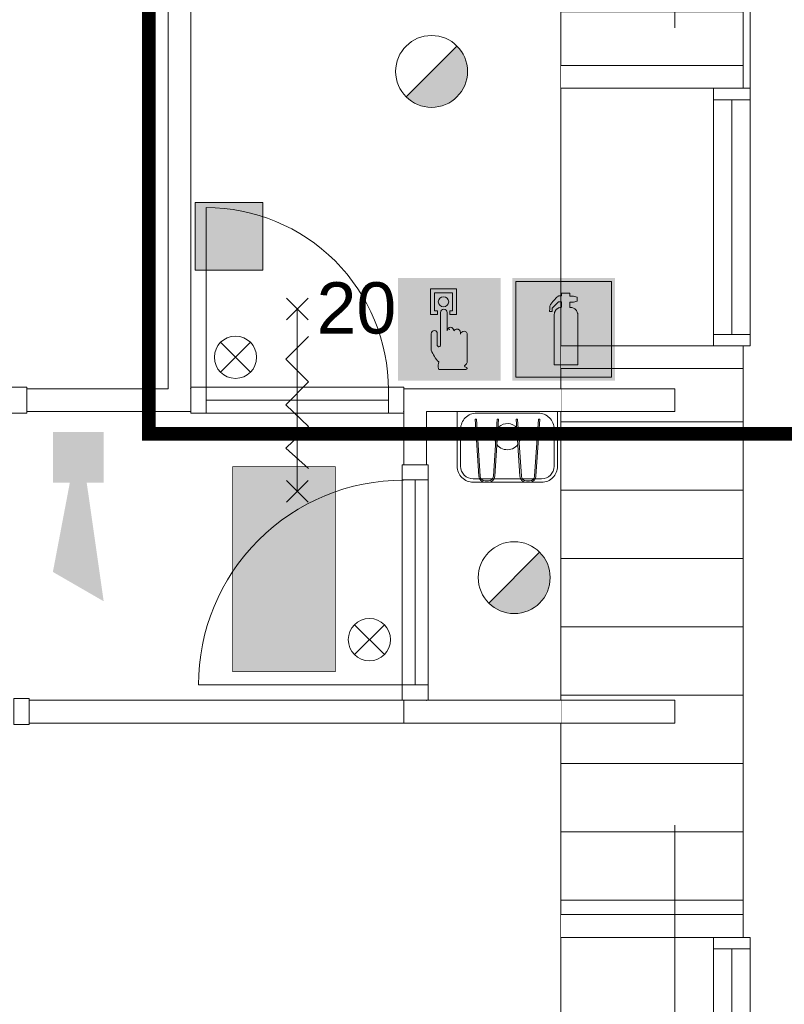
# Model space of a CAD drawing. Header units: millimetres. Extents: x -13022 to 1371524, y -38729 to 632593.
# Tile 177 of 256: x 975758 to 979113, y -8552 to -4230. Entities that reach past the tile are written whole.
import ezdxf

# ---------------------------------------------------------------- set-up
doc = ezdxf.new("R2010")
doc.units = ezdxf.units.MM
doc.header["$LTSCALE"] = 35
doc.set_wipeout_variables(frame=1)
for name, pattern in [('AI9-LType1', [1.69333, 0.846665, -0.846665]), ('DASHED', [200, 100, -100]), ('DIVIDE', [1250, 862.5, -112.5, 25, -112.5, 25, -112.5])]:
    doc.linetypes.add(name, pattern=pattern)
for name, color, linetype, lineweight in [('A OPMER', 10, 'Continuous', 50), ('Al65----_beveiliging-inst', 92, 'Continuous', 9), ('brandveiligheid voorzieningen', 10, 'Continuous', 9)]:
    doc.layers.add(name, color=color, linetype=linetype, lineweight=lineweight)
for name, color, linetype in [('LAYER102', 1, 'Continuous'), ('LAYER111', 7, 'Continuous'), ('LAYER22', 7, 'Continuous'), ('LAYER27', 7, 'Continuous'), ('LAYER28', 7, 'Continuous'), ('LAYER30', 7, 'Continuous'), ('LAYER31', 7, 'Continuous'), ('LAYER32', 1, 'Continuous'), ('LAYER73', 7, 'Continuous')]:
    doc.layers.add(name, color=color, linetype=linetype)
doc.styles.get("Standard").update_dxf_attribs({"font": 'simplex.shx'})

# ---------------------------------------------------------------- blocks, each defined once
blk = doc.blocks.new('Handbrandblusser')
at = {"ltscale": 0.1}
h = blk.add_hatch(color=10, dxfattribs=at)
h.paths.add_polyline_path([(15.58817086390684, 7.19129838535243), (8.58817086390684, 7.191298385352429), (8.58817086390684, 0.1912983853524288), (15.58817086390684, 0.1912983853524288)])
h.paths.add_polyline_path([(11.40672454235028, 1.098164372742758), (13.12900348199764, 1.098164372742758), (13.12900348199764, 4.758457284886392), (13.12677351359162, 4.788704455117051), (13.12008360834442, 4.836965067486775), (13.1104204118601, 4.880023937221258), (13.08886405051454, 4.945816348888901), (13.06414856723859, 4.998700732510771), (13.02586744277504, 5.058231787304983), (12.9868429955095, 5.10755201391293), (12.95413679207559, 5.140689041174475), (12.91511234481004, 5.174693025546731), (12.85471736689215, 5.214862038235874), (12.8034280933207, 5.240967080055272), (12.75566960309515, 5.259943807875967), (12.69731876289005, 5.276512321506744), (12.64287036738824, 5.285856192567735), (12.59604103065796, 5.28951667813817), (12.54084931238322, 5.286337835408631), (12.54084931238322, 5.674156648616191), (12.81457793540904, 5.67415664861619), (13.0845899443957, 5.754687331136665), (13.0845899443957, 6.042806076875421), (12.81532125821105, 6.123336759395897), (12.53954849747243, 6.123336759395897), (12.53954849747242, 6.319943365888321), (11.93857200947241, 6.319943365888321), (11.93857200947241, 6.126611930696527), (11.75088300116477, 6.127189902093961), (11.71873428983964, 6.117557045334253), (11.67878068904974, 6.100892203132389), (11.63603962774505, 6.075461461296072), (11.59274107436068, 6.04087950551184), (11.52677117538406, 5.963623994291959), (11.43701494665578, 5.860263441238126), (11.3073051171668, 5.71442198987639), (11.15195065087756, 5.537081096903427), (11.1285359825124, 5.493347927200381), (11.1142270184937, 5.460018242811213), (11.10103303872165, 5.420716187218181), (11.09192733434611, 5.385170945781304), (11.08560909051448, 5.350011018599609), (11.08282162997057, 5.317451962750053), (11.08207830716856, 5.281714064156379), (11.08300746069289, 5.251563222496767), (11.07384385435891, 5.179348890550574), (11.07204344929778, 5.126432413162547), (11.07018514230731, 5.071814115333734), (11.06888432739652, 4.982228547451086), (11.2439368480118, 4.982228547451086), (11.25973245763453, 5.227384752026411), (11.71483184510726, 5.697949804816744), (11.93857200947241, 5.697949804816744), (11.93857200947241, 5.305699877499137), (11.91645815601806, 5.30415862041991), (11.8861677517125, 5.30107610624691), (11.84937327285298, 5.295007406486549), (11.80533139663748, 5.284411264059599), (11.761289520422, 5.269672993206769), (11.72170758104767, 5.252333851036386), (11.68881554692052, 5.235669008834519), (11.65592351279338, 5.215440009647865), (11.6274914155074, 5.195018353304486), (11.59980264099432, 5.173633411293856), (11.5775029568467, 5.152922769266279), (11.5553891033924, 5.130767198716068), (11.53234609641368, 5.105047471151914), (11.51320553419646, 5.080387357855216), (11.49871073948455, 5.059291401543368), (11.48718923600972, 5.041566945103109), (11.47343776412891, 5.017484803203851), (11.46024378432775, 4.99166874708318), (11.45039475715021, 4.969513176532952), (11.4394307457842, 4.941288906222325), (11.42883839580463, 4.909307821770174), (11.42103350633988, 4.880698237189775), (11.41360027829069, 4.843515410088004), (11.40858284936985, 4.803635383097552), (11.40672454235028, 4.773002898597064)], flags=16)
at = {"layer": 'brandveiligheid voorzieningen', "ltscale": 0.1, "true_color": 0xffffff}
blk.add_hatch(color=7, dxfattribs=at).paths.add_polyline_path([(13.12900348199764, 4.758457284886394), (13.12677351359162, 4.788704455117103), (13.12008360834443, 4.836965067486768), (13.11042041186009, 4.880023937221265), (13.08886405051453, 4.945816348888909), (13.06414856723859, 4.998700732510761), (13.02586744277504, 5.058231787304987), (12.98684299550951, 5.107552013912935), (12.95413679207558, 5.14068904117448), (12.91511234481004, 5.174693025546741), (12.85471736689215, 5.214862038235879), (12.8034280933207, 5.240967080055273), (12.75566960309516, 5.259943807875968), (12.69731876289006, 5.276512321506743), (12.64287036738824, 5.285856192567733), (12.59604103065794, 5.28951667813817), (12.54084931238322, 5.286337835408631), (12.54084931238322, 5.674156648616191), (12.81457793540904, 5.67415664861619), (13.0845899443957, 5.754687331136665), (13.0845899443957, 6.042806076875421), (12.81532125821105, 6.123336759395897), (12.53954849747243, 6.123336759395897), (12.53954849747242, 6.319943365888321), (11.93857200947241, 6.319943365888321), (11.93857200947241, 6.126611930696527), (11.75088300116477, 6.127189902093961), (11.71873428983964, 6.117557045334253), (11.67878068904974, 6.100892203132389), (11.63603962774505, 6.075461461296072), (11.59274107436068, 6.04087950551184), (11.52677117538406, 5.963623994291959), (11.43701494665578, 5.860263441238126), (11.3073051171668, 5.71442198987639), (11.15195065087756, 5.537081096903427), (11.1285359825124, 5.493347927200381), (11.1142270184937, 5.460018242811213), (11.10103303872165, 5.420716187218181), (11.09192733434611, 5.385170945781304), (11.08560909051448, 5.350011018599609), (11.08282162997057, 5.317451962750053), (11.08207830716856, 5.281714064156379), (11.08300746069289, 5.251563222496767), (11.07384385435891, 5.179348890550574), (11.07204344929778, 5.126432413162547), (11.07018514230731, 5.071814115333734), (11.06888432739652, 4.982228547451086), (11.2439368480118, 4.982228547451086), (11.25973245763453, 5.227384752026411), (11.71483184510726, 5.697949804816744), (11.93857200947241, 5.697949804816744), (11.93857200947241, 5.305699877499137), (11.91645815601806, 5.30415862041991), (11.8861677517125, 5.30107610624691), (11.84937327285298, 5.295007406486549), (11.80533139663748, 5.284411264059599), (11.761289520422, 5.269672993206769), (11.72170758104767, 5.252333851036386), (11.68881554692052, 5.235669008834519), (11.65592351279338, 5.215440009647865), (11.6274914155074, 5.195018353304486), (11.59980264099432, 5.173633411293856), (11.5775029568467, 5.152922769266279), (11.5553891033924, 5.130767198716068), (11.53234609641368, 5.105047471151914), (11.51320553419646, 5.080387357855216), (11.49871073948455, 5.059291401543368), (11.48718923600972, 5.041566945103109), (11.47343776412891, 5.017484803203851), (11.46024378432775, 4.99166874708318), (11.45039475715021, 4.969513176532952), (11.4394307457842, 4.941288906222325), (11.42883839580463, 4.909307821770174), (11.42103350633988, 4.880698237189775), (11.41360027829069, 4.843515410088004), (11.40858284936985, 4.803635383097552), (11.40672454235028, 4.773002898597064), (11.40672454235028, 1.098164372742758), (13.12900348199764, 1.098164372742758)])
at = {"color": 10, "lineweight": 5, "ltscale": 0.1}
blk.add_lwpolyline([(11.40672454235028, 1.099223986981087), (11.40672454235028, 4.773002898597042), (11.40858284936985, 4.803635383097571), (11.41360027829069, 4.843515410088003), (11.42103350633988, 4.88069823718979), (11.42883839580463, 4.909307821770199), (11.43943074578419, 4.941288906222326), (11.45039475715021, 4.969513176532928), (11.46024378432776, 4.991668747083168), (11.4734377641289, 5.017484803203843), (11.48718923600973, 5.041566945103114), (11.49871073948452, 5.059291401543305), (11.51320553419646, 5.080387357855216), (11.53234609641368, 5.10504747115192), (11.55538910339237, 5.130767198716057), (11.57750295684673, 5.152922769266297), (11.59980264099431, 5.173633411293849), (11.62749141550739, 5.195018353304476), (11.65592351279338, 5.215440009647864), (11.68881554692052, 5.23566900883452), (11.72170758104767, 5.252333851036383), (11.761289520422, 5.269672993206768), (11.80533139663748, 5.284411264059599), (11.84937327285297, 5.295007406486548), (11.88616775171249, 5.30107610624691), (11.91645815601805, 5.304158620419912), (11.93857200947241, 5.305699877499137), (11.93857200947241, 5.697949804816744), (11.71483184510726, 5.697949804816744), (11.25973245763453, 5.22738475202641), (11.2439368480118, 4.982228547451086), (11.06888432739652, 4.982228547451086), (11.07018514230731, 5.071814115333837), (11.07204344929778, 5.126432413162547), (11.07384385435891, 5.179348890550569), (11.0830074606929, 5.25156322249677), (11.08207830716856, 5.281714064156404), (11.08282162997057, 5.317451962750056), (11.08560909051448, 5.350011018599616), (11.09192733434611, 5.385170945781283), (11.10103303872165, 5.420716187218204), (11.11422701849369, 5.460018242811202), (11.1285359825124, 5.493347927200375), (11.15195065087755, 5.537081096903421), (11.30730511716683, 5.714421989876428), (11.43701494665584, 5.860263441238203), (11.52677117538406, 5.963623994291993), (11.59274107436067, 6.040879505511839), (11.63603962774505, 6.075461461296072), (11.67878068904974, 6.100892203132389), (11.71873428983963, 6.117557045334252), (11.75088300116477, 6.12718990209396), (11.93857200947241, 6.126611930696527), (11.93857200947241, 6.319943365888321), (12.53954849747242, 6.319943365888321), (12.53954849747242, 6.123336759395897), (12.81532125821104, 6.123336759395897), (13.0845899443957, 6.042806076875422), (13.0845899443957, 5.754687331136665), (12.81457793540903, 5.67415664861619), (12.54084931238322, 5.67415664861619), (12.54084931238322, 5.286337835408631), (12.59604103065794, 5.28951667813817), (12.64287036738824, 5.285856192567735), (12.69731876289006, 5.276512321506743), (12.75566960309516, 5.25994380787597), (12.80342809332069, 5.24096708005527), (12.85471736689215, 5.214862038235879), (12.91511234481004, 5.17469302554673), (12.95413679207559, 5.140689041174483), (12.98684299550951, 5.107552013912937), (13.02586744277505, 5.058231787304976), (13.06414856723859, 4.99870073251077), (13.08886405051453, 4.945816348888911), (13.1104204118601, 4.880023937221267), (13.12008360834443, 4.836965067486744), (13.12677351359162, 4.788704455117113), (13.12900348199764, 4.75845728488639), (13.12900348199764, 1.098164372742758), (11.40672454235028, 1.098164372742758)], dxfattribs=at)
at = {"layer": 'Al65----_beveiliging-inst', "color": 7, "true_color": 0xffffff}
blk.add_solid([(8.33817086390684, -0.05870161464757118), (15.83817086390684, -0.05870161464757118), (8.33817086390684, 7.441298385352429), (15.83817086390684, 7.441298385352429)], dxfattribs=at)
at = {"layer": 'brandveiligheid voorzieningen', "color": 10, "ltscale": 0.1}
blk.add_lwpolyline([(8.58817086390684, 0.1912983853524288), (15.58817086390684, 0.1912983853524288), (15.58817086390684, 7.191298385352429), (8.58817086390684, 7.191298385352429)], close=True, dxfattribs=at)
blk = doc.blocks.new('Handbrandmelder')
at = {"layer": 'brandveiligheid voorzieningen', "true_color": 0xffffff}
h = blk.add_hatch(color=7, dxfattribs=at)
h.paths.add_polyline_path([(-1.362300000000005, 6.704000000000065), (-1.362300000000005, 4.817999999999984), (-0.8615999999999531, 4.817999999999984), (-0.8615999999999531, 5.105000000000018), (-1.086699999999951, 5.105000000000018), (-1.086699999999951, 6.416000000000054), (0.2412000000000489, 6.416000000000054), (0.2412000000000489, 5.105000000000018), (0.04229999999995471, 5.105000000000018), (0.04229999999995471, 4.817999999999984), (0.5291999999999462, 4.817999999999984), (0.5291999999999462, 6.704000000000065)])
edge = h.paths.add_edge_path()
edge.add_line((-0.7744000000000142, 0.7949999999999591), (1.217199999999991, 0.7949999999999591))
edge.add_arc((1.184803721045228, 0.9150839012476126), 0.1243770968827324, 285.0978454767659, 344.5738128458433)
edge.add_arc((1.195484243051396, 0.8747174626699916), 0.109458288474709, 3.814851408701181, 78.55699892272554)
edge.add_arc((1.215450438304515, 1.081053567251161), 0.09906901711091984, 186.406081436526, 271.01189771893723, ccw=False)
edge.add_arc((0.8951311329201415, 1.429528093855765), 0.4224763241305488, 301.679206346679, 358.7077007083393)
edge.add_line((1.317499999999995, 1.419999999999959), (1.317499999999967, 3.355999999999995))
edge.add_arc((1.081486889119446, 3.369604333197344), 0.2364048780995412, 356.7009913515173, 450.505791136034)
edge.add_arc((1.075081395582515, 3.342345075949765), 0.2636902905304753, 89.06159279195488, 168.7031401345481)
edge.add_line((0.8165000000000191, 3.394000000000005), (0.8164999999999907, 3.518000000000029))
edge.add_arc((0.5556438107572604, 3.507110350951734), 0.2610833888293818, 2.390469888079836, 87.79258356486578)
edge.add_arc((0.5704530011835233, 3.50642776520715), 0.2616154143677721, 91.0410009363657, 151.5647371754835)
edge.add_line((0.3404000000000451, 3.630999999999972), (0.3404000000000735, 3.643000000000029))
edge.add_arc((0.0797851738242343, 3.632360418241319), 0.260831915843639, 2.337797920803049, 87.79954707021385)
edge.add_arc((0.09911405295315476, 3.633166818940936), 0.2600000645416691, 92.05296153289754, 177.8325614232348)
edge.add_line((-0.1607000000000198, 3.643000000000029), (-0.1607000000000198, 4.966999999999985))
edge.add_arc((-0.4109663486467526, 4.968042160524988), 0.2502685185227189, 359.7614099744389, 447.1448072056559)
edge.add_arc((-0.3888415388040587, 4.957652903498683), 0.2605261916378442, 92.12460751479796, 177.9439144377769)
edge.add_line((-0.6491999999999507, 4.966999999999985), (-0.6491999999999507, 2.557000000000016))
edge.add_arc((-0.7221004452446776, 2.557732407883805), 0.07290412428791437, 299.05017427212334, 359.42438665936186, ccw=False)
edge.add_line((-0.6866999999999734, 2.494000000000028), (-0.7617999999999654, 2.456999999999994))
edge.add_line((-0.7617999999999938, 2.456999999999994), (-0.7867999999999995, 2.456999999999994))
edge.add_line((-0.7867999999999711, 2.456999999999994), (-0.874499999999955, 2.56899999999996))
edge.add_line((-0.8745000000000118, 2.56899999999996), (-0.8745000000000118, 3.418999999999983))
edge.add_arc((-1.086056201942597, 3.443345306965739), 0.2129523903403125, 353.4354350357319, 446.9700572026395)
edge.add_arc((-1.078000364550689, 3.420914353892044), 0.2351074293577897, 89.22004572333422, 180.4665340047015)
edge.add_line((-1.313099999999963, 3.418999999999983), (-1.313099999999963, 2.281999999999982))
edge.add_line((-1.313099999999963, 2.282000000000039), (-1.313099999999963, 2.219000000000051))
edge.add_arc((0.9800915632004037, 3.05278358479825), 2.44006610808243, 199.9808058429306, 224.0251806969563)
edge.add_arc((-28.56458777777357, 4.729210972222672), 27.99404121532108, 352.66871906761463, 353.08124823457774, ccw=False)
edge.add_arc((-0.07303414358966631, 1.025300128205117), 0.7382087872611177, 169.7231517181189, 198.1780845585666)
edge = h.paths.add_edge_path(flags=17)
edge.add_arc((-0.4353433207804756, 5.779888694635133), 0.3920893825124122, 271.8332605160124, 357.9700289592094)
edge.add_arc((-0.4344971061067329, 5.742470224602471), 0.3917044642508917, 3.443843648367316, 88.28877503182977)
edge.add_arc((-0.4184133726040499, 5.749796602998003), 0.3842284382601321, 90.65414391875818, 177.5830480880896)
edge.add_arc((-0.4087352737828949, 5.781623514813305), 0.3938747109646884, 182.2733025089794, 267.9536111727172)
at = {"layer": 'Al65----_beveiliging-inst', "color": 7, "true_color": 0xffffff}
blk.add_solid([(-3.75, 0), (3.75, 0), (-3.75, 7.5), (3.75, 7.5)], dxfattribs=at)
at = {"layer": 'Al65----_beveiliging-inst', "color": 10}
blk.add_solid([(-3.5, 0.25), (3.5, 0.25), (-3.5, 7.25), (3.5, 7.25)], dxfattribs=at)
at = {"layer": 'brandveiligheid voorzieningen', "color": 7, "true_color": 0xffffff}
for points in [[(-1.362300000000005, 6.704000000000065), (-1.362300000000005, 4.818000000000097)], [(0.5291999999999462, 6.704000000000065), (-1.362300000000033, 6.704000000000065)], [(0.5291999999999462, 4.817999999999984), (0.5291999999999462, 6.704000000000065)], [(-1.086699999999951, 5.105000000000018), (-1.086699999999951, 6.416000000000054)], [(-1.086699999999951, 6.416000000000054), (0.2412000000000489, 6.416000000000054)], [(0.2412000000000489, 6.416000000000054), (0.2412000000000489, 5.105000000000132)], [(-0.8615999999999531, 5.105000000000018), (-1.086699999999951, 5.105000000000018)], [(-0.8615999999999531, 4.817999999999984), (-0.8615999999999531, 5.105000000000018)], [(0.2412000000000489, 5.105000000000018), (0.04230000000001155, 5.105000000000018)], [(0.04229999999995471, 5.105000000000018), (0.04229999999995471, 4.817999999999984)], [(-1.362300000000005, 4.817999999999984), (-0.8616000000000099, 4.817999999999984)], [(-0.6491999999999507, 4.966999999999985), (-0.6491999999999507, 2.557000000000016)], [(-0.1607000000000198, 3.643000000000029), (-0.1607000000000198, 4.966999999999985)], [(0.04229999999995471, 4.817999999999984), (0.5291999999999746, 4.817999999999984)], [(0.3404000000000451, 3.630999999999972), (0.3404000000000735, 3.643000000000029)], [(-1.313099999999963, 3.418999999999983), (-1.313099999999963, 2.281999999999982)], [(-0.8745000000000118, 2.56899999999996), (-0.8745000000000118, 3.418999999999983)], [(0.8165000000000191, 3.394000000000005), (0.8164999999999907, 3.518000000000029)], [(1.317499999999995, 1.419999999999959), (1.317499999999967, 3.355999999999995)], [(-1.313099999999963, 2.282000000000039), (-1.313099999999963, 2.219000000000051)], [(-0.7867999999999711, 2.456999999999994), (-0.874499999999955, 2.56899999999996)], [(-0.7617999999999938, 2.456999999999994), (-0.7867999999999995, 2.456999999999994)], [(-0.6866999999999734, 2.494000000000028), (-0.7617999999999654, 2.456999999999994)], [(-0.7744000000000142, 0.7949999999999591), (1.217199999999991, 0.7949999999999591)]]:
    blk.add_lwpolyline(points, dxfattribs=at)
for points in [[(-0.802299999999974, 5.765999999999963, -0.3986000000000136), (-0.4227999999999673, 6.134000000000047)], [(-0.4228000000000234, 5.388000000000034, -0.3922999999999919), (-0.8023000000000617, 5.765999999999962)], [(-0.4228000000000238, 6.133999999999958, -0.3880999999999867), (-0.04350000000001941, 5.765999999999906)], [(-0.04349999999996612, 5.76600000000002, -0.39459999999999), (-0.4227999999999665, 5.388000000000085)], [(-0.3984999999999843, 5.217999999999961, 0.392999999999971), (-0.6491999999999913, 4.966999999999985)], [(-0.1606999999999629, 4.966999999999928, 0.4008999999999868), (-0.3984999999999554, 5.217999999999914)], [(-1.074800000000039, 3.655999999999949, 0.4206000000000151), (-1.313100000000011, 3.418999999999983)], [(-0.874499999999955, 3.418999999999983, 0.4324000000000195), (-1.074799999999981, 3.655999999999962)], [(0.08979999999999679, 3.892999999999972, 0.3927999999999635), (-0.1606999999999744, 3.643000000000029)], [(0.3404000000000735, 3.643000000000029, 0.3912000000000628), (0.08980000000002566, 3.892999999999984)], [(0.5657000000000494, 3.768000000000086, 0.2703999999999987), (0.3404000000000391, 3.631000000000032)], [(0.8164999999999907, 3.518000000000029, 0.3909000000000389), (0.5657000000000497, 3.768000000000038)], [(1.079399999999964, 3.605999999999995, 0.3622000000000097), (0.8164999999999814, 3.394000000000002)], [(1.317499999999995, 3.355999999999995, 0.4338000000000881), (1.079399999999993, 3.605999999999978)], [(-1.31310000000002, 2.219000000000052, 0.1053000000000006), (-0.7744000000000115, 1.35700000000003)], [(-0.6491999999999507, 2.557000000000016, -0.269699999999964), (-0.6866999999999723, 2.494000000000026)], [(-0.7994000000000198, 1.156999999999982, 0.1247999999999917), (-0.7744000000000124, 0.79499999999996)], [(-0.7743999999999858, 1.356999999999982, -0.00180000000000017), (-0.7993999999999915, 1.156999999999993)], [(1.11699999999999, 1.069999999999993, 0.2540999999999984), (1.317500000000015, 1.419999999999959)], [(1.217200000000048, 0.981999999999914, -0.3869000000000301), (1.117000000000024, 1.069999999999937)], [(1.304699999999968, 0.882000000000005, 0.338199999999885), (1.217199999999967, 0.9819999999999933)], [(1.217200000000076, 0.7949999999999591, 0.2655000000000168), (1.304700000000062, 0.8820000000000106)]]:
    blk.add_lwpolyline(points, format="xyb", dxfattribs=at)
blk.add_point((0, 3.75), dxfattribs=at)
blk = doc.blocks.new('Vluchtrichting linksaf')
at = {"layer": 'Al65----_beveiliging-inst', "linetype": 'Continuous', "true_color": 0xffffff}
h = blk.add_hatch(color=7, dxfattribs=at)
edge = h.paths.add_edge_path()
edge.add_ellipse((1.884371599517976, 5.962014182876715), major_axis=(-0.5356392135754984, 0.5356392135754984), ratio=0.9999999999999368, start_angle=226.8145226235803, end_angle=312.87195816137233, ccw=False)
edge.add_ellipse((1.902308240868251, 5.987162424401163), major_axis=(0.5226881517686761, 0.5226881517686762), ratio=0.9999999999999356, start_angle=303.43741699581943, end_angle=314.9098989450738, ccw=False)
edge.add_line((2.626499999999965, 5.838999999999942), (4.391499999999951, 5.838999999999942))
edge.add_line((4.391499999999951, 5.838999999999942), (5.437499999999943, 4.787000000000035))
edge.add_line((5.4375, 4.787000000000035), (5.024499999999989, 4.371999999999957))
edge.add_line((5.024499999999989, 4.371999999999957), (4.149499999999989, 5.252999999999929))
edge.add_line((4.149499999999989, 5.252999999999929), (3.283500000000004, 5.252999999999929))
edge.add_line((3.283500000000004, 5.252999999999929), (5.266500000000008, 3.346000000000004))
edge.add_line((5.266499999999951, 3.346000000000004), (6.433499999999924, 3.346000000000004))
edge.add_line((6.433499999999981, 3.346000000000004), (6.433499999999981, 2.613000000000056))
edge.add_line((6.433499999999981, 2.613000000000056), (4.235500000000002, 2.613000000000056))
edge.add_line((4.235500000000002, 2.613000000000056), (3.875500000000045, 2.973999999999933))
edge.add_line((3.875499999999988, 2.973999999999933), (2.932499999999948, 2.025999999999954))
edge.add_line((2.932500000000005, 2.025999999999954), (2.932500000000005, 0.8519999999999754))
edge.add_line((2.932500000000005, 0.8519999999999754), (2.203499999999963, 0.8519999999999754))
edge.add_line((2.203499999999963, 0.8519999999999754), (2.203499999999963, 2.329999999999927))
edge.add_line((2.203499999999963, 2.329999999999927), (3.360500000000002, 3.492999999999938))
edge.add_line((3.360500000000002, 3.492999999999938), (2.931500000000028, 3.923000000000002))
edge.add_line((2.931500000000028, 3.923000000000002), (2.167500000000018, 3.153999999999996))
edge.add_line((2.167500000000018, 3.153999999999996), (1.77249999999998, 3.551999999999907))
edge.add_line((1.772499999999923, 3.551999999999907), (2.536499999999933, 4.320999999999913))
edge.add_line((2.536499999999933, 4.320999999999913), (2.056499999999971, 4.802999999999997))
edge.add_line((2.056500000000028, 4.802999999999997), (2.056500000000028, 5.267000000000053))
edge.add_line((2.056500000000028, 5.267000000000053), (1.912500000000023, 5.252999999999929))
edge.add_ellipse((1.940810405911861, 6.011200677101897), major_axis=(-0.536502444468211, 0.536502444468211), ratio=0.9999999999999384, start_angle=46.90339105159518, end_angle=132.861630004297, ccw=False)
edge.add_ellipse((1.943140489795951, 5.95847877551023), major_axis=(-0.5382059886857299, 0.5382059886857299), ratio=0.9999999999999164, start_angle=-42.69286938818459, end_angle=42.92784833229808, ccw=False)
for points in [[(-6.69399999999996, 1.10590000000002), (-4.06899999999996, 1.10590000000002), (-4.06899999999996, 6.343900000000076), (-6.69399999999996, 6.343900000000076)], [(-1.985000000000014, 3.44789999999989), (0.92999999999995, 3.44789999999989), (0.92999999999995, 4.050899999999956), (-1.985000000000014, 4.050899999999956), (-1.985000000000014, 5.199399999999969), (-3.452999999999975, 3.749399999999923), (-1.985000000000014, 2.294399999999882)]]:
    blk.add_hatch(color=7, dxfattribs=at).paths.add_polyline_path(points)
at = {"layer": 'Al65----_beveiliging-inst', "color": 7, "true_color": 0xffffff, "const_width": 0.05}
blk.add_lwpolyline([(-7.5, 0), (7.5, 0), (7.5, 7.5), (-7.5, 7.5)], close=True, dxfattribs=at)
at = {"layer": 'Al65----_beveiliging-inst', "color": 7, "true_color": 0xffffff}
blk.add_solid([(-7.5, 0), (7.5, 0), (-7.5, 7.5), (7.5, 7.5)], dxfattribs=at)
at = {"layer": 'Al65----_beveiliging-inst', "color": 92}
blk.add_solid([(-7.25, 0.25), (7.25, 0.25), (-7.25, 7.25), (7.25, 7.25)], dxfattribs=at)
blk = doc.blocks.new('Kleefmagneet')
at = {"layer": 'Al65----_beveiliging-inst', "linetype": 'Continuous'}
blk.add_hatch(color=92, dxfattribs=at).paths.add_polyline_path([(76.19487482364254, -67.41881101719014), (71.25000035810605, -67.41881101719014), (71.25000035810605, -72.36368548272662), (76.19487482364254, -72.36368548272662)])
at = {"layer": 'Al65----_beveiliging-inst', "color": 92, "linetype": 'Continuous'}
blk.add_lwpolyline([(71.25000035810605, -72.36368548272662), (76.19487482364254, -72.36368548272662), (76.19487482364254, -67.41881101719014), (71.25000035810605, -67.41881101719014)], close=True, dxfattribs=at)
blk = doc.blocks.new('Nevenindicator')
at = {"layer": 'Al65----_beveiliging-inst', "color": 92, "ltscale": 0.7}
for p, q in [((159.1855845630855, -81.93500571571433), (161.3709309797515, -79.74965929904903)), ((159.1855845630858, -79.7496592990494), (161.3709309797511, -81.93500571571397))]:
    blk.add_line(p, q, dxfattribs=at)
blk.add_circle((160.2782577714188, -80.84233250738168), 1.545273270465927, dxfattribs=at)
blk = doc.blocks.new('Brandmelder')
at = {"layer": 'brandveiligheid voorzieningen'}
blk.add_hatch(color=256, dxfattribs=at).paths.add_polyline_path([(76.61761215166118, -89.8017357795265, 0.198912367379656), (75.84758572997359, -87.94272754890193), (72.12956926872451, -91.66074401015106, 0.6681786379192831)])
blk.add_line((72.12956926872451, -91.66074401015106), (75.84758572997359, -87.94272754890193), dxfattribs=at)
blk.add_circle((73.98857749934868, -89.8017357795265), 2.629034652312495, dxfattribs=at)
blk = doc.blocks.new('Signaalgever (akoestisch)')
at = {"layer": 'Al65----_beveiliging-inst', "color": 10, "linetype": 'Continuous'}
for points in [[(3.712956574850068, 0), (3.712956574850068, 3.712956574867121), (0, 0), (0, 3.712956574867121)], [(10.23284543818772, 0), (12.37652191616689, 3.712956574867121), (3.712956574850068, 1.237652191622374), (3.712956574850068, 2.475304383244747)]]:
    blk.add_solid(points, dxfattribs=at)

msp = doc.modelspace()

# ---------------------------------------------------------------- linework, layer by layer
at = {"layer": 'LAYER102', "color": 7, "linetype": 'DASHED', "lineweight": 18}
for points in [[(978632.6019494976, -5850.335738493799), (978632.6019494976, -5950.335738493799)], [(978632.6019494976, -7217.335738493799), (978632.6019494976, -7317.335738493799)]]:
    msp.add_lwpolyline(points, dxfattribs=at)
at = {"layer": 'LAYER22', "color": 7, "linetype": 'Continuous', "lineweight": 18}
msp.add_lwpolyline([(965487.6175744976, -11565.3357384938), (965487.6175744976, -1625.335738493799), (967702.6175744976, -1625.335738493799), (967702.6175744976, -1595.343550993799), (968832.6175744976, -1595.343550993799), (968832.6175744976, -1625.335738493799), (970532.6175744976, -1625.335738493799), (970532.6175744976, -1595.343550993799), (972142.6175744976, -1595.343550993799), (972142.6175744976, -1625.335738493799), (974428.6019494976, -1625.335738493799), (974428.6019494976, -1595.343550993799), (975558.6019494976, -1595.343550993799), (975558.6019494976, -1625.335738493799), (978932.6019494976, -1625.335738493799), (978932.6019494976, -4531.327925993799), (978962.6019494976, -4531.327925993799), (978962.6019494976, -5661.335738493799), (978932.6019494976, -5661.335738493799), (978932.6019494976, -8258.331832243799), (978962.6019494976, -8258.331832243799), (978962.6019494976, -9388.335738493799), (978932.6019494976, -9388.335738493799), (978932.6019494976, -11565.3357384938)], close=True, dxfattribs=at)
at = {"layer": 'LAYER22', "color": 7, "linetype": 'DIVIDE', "lineweight": 18}
msp.add_lwpolyline([(966287.6175744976, -10765.3357384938), (966287.6175744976, -2425.335738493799), (978132.6019494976, -2425.335738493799), (978132.6019494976, -10765.3357384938)], close=True, dxfattribs=at)
at = {"layer": 'LAYER28', "color": 7, "linetype": 'DASHED', "lineweight": 18}
msp.add_lwpolyline([(978962.6019494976, -1595.343550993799), (978962.6019494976, -11265.3357384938)], dxfattribs=at)
at = {"layer": 'LAYER30', "color": 7, "linetype": 'Continuous', "lineweight": 18}
for points in [[(978802.6019494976, -4581.327925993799), (978802.6019494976, -5611.327925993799)], [(978882.6019494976, -4581.327925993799), (978882.6019494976, -5611.327925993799)], [(978962.6019494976, -4581.327925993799), (978962.6019494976, -5611.327925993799)], [(976928.0511682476, -5547.898238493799), (977023.1839807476, -5452.773238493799)], [(977023.1839807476, -5547.898238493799), (976928.0511682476, -5452.773238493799)], [(976975.6175744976, -5500.335738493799), (976975.6175744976, -6300.335738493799)], [(977025.6175744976, -5620.335738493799), (976925.6175744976, -5720.335738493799), (977025.6175744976, -5820.335738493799), (976925.6175744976, -5920.335738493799), (977025.6175744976, -6015.335738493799), (976925.6175744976, -6110.335738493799), (977025.6175744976, -6200.335738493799)], [(976575.6331994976, -5843.335738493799), (977375.6019494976, -5843.335738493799)], [(976575.6331994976, -5900.335738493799), (977375.6019494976, -5900.335738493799)], [(976575.6331994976, -5957.335738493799), (977375.6019494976, -5957.335738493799)], [(976928.0511682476, -6347.898238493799), (977023.1839807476, -6252.773238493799)], [(977023.1839807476, -6347.898238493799), (976928.0511682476, -6252.773238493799)], [(977435.6019494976, -6250.335738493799), (977435.6019494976, -7150.335738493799)], [(977492.6019494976, -6250.335738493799), (977492.6019494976, -7150.335738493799)], [(977549.6019494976, -6250.335738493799), (977549.6019494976, -7150.335738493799)], [(978802.6019494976, -8308.331832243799), (978802.6019494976, -9338.331832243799)], [(978882.6019494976, -8308.331832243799), (978882.6019494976, -9338.331832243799)], [(978962.6019494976, -8308.331832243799), (978962.6019494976, -9338.331832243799)]]:
    msp.add_lwpolyline(points, dxfattribs=at)
at = {"layer": 'LAYER31', "color": 7, "linetype": 'Continuous', "lineweight": 18}
for points in [[(976575.6331994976, -5854.730269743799), (976575.6331994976, -5054.644332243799, -0.4142136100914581), (977375.7113244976, -5854.730269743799)], [(977441.3363244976, -7150.335738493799), (976542.1175744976, -7150.335738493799, -0.4142136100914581), (977441.3363244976, -6251.116988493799)]]:
    msp.add_lwpolyline(points, format="xyb", dxfattribs=at)

# ---------------------------------------------------------------- block references
at = {"ltscale": 0.1, "xscale": 60, "yscale": 60, "zscale": 60, "rotation": 270}
msp.add_blockref('Signaalgever (akoestisch)', (975903.4747857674, -6040.184469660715), dxfattribs=at)
at = {"layer": 'A OPMER', "ltscale": 0.1, "xscale": 60, "yscale": 60, "zscale": 60, "rotation": 270}
msp.add_blockref('Vluchtrichting linksaf', (976692.7451613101, -6642.522086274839), dxfattribs=at)
at = {"layer": 'Al65----_beveiliging-inst', "xscale": 60, "yscale": 60, "zscale": 60}
for name, p in [('Brandmelder', (973125.6538436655, 930.7731893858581)), ('Handbrandmelder', (977642.6025717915, -5813.986745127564)), ('Nevenindicator', (967088.0727401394, -861.2551483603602)), ('Brandmelder', (973488.251796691, -1291.04103799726)), ('Nevenindicator', (967675.5472656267, -2100.838985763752))]:
    msp.add_blockref(name, p, dxfattribs=at)

# ---------------------------------------------------------------- texts
at = {"layer": 'LAYER32', "color": 7, "linetype": 'Continuous', "lineweight": 0, "insert": (977060.5249201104, -5610.846418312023), "char_height": 225, "attachment_point": 7, "line_spacing_factor": 1.333333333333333}
msp.add_mtext('{\\fArial|b0|i0|c0|p34;20}', dxfattribs=at)

# ---------------------------------------------------------------- next in the draw order: wipeouts: each hides what was drawn before it
at = {"linetype": 'Continuous', "lineweight": 0}
for points in [[(978132.6019494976, -4531.327925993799), (978132.6019494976, -4431.327925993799), (978932.6019494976, -4431.327925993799), (978932.6019494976, -4531.327925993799)], [(978132.6019494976, -5761.335738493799), (978132.6019494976, -5661.335738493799), (978932.6019494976, -5661.335738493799), (978932.6019494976, -5761.335738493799)], [(976458.6019494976, -5950.335738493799), (976458.6019494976, -5900.335738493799), (976508.6019494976, -5850.335738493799), (976508.6331994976, -5850.335738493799), (976508.6331994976, -5900.335738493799), (976508.6331994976, -5950.335738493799)], [(977442.6019494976, -7217.335738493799), (977542.6019494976, -7217.335738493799), (977542.6019494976, -7217.335738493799), (977442.6019494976, -7317.335738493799)], [(978132.6019494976, -8258.331832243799), (978132.6019494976, -8158.331832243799), (978932.6019494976, -8158.331832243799), (978932.6019494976, -8258.331832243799)]]:
    msp.add_wipeout(points, dxfattribs=at).dxf.layer = 'LAYER111'

# ---------------------------------------------------------------- next in the draw order: hatches: boundary and pattern name
at = {"layer": 'LAYER27', "linetype": 'Continuous', "lineweight": 13}
h = msp.add_hatch(dxfattribs=at)
h.set_pattern_fill("~A--G'C3E~", style=0, pattern_type=0)
h.set_pattern_definition([(180, (978482.6019494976, -6595.335738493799), (-3.673819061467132e-14, -300), [])])
h.paths.add_polyline_path([(978132.6019494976, -6595.335738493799), (978132.6019494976, -2425.335738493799), (978932.6019494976, -2425.335738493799), (978932.6019494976, -4431.327925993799), (978132.6019494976, -4431.327925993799), (978132.6019494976, -5761.335738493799), (978932.6019494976, -5761.335738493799), (978932.6019494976, -8158.331832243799), (978132.6019494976, -8158.331832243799), (978132.6019494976, -9488.335738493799), (978932.6019494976, -9488.335738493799), (978932.6019494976, -10765.3357384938), (978132.6019494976, -10765.3357384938)], flags=0)

# ---------------------------------------------------------------- next in the draw order: linework, layer by layer
at = {"layer": 'LAYER102', "color": 7, "linetype": 'Continuous', "lineweight": 18}
for points in [[(978132.6019494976, -4431.327925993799), (978932.6019494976, -4431.327925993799)], [(978932.6019494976, -4431.327925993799), (978932.6019494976, -4531.327925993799)], [(978932.6019494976, -4531.327925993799), (978132.6019494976, -4531.327925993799)], [(978132.6019494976, -5661.335738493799), (978932.6019494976, -5661.335738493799)], [(978932.6019494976, -5661.335738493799), (978932.6019494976, -5761.335738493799)], [(978932.6019494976, -5761.335738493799), (978132.6019494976, -5761.335738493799)], [(976508.6331994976, -5850.335738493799), (976508.6331994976, -5900.335738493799), (976508.6331994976, -5950.335738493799)], [(976508.6331994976, -5950.335738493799), (976458.6019494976, -5950.335738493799)], [(977442.6019494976, -7317.335738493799), (977442.6019494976, -7217.335738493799)], [(977442.6019494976, -7217.335738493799), (977542.6019494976, -7217.335738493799)], [(978132.6019494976, -8158.331832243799), (978932.6019494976, -8158.331832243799)], [(978932.6019494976, -8158.331832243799), (978932.6019494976, -8258.331832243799)], [(978932.6019494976, -8258.331832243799), (978132.6019494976, -8258.331832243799)]]:
    msp.add_lwpolyline(points, dxfattribs=at)
at = {"layer": 'LAYER102', "color": 7, "linetype": 'DASHED', "lineweight": 18}
for points in [[(978132.6019494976, -4431.327925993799), (978932.6019494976, -4431.327925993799)], [(978932.6019494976, -4431.327925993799), (978932.6019494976, -4531.327925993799)], [(978932.6019494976, -4531.327925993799), (978132.6019494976, -4531.327925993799)], [(978132.6019494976, -5661.335738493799), (978932.6019494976, -5661.335738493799)], [(978932.6019494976, -5661.335738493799), (978932.6019494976, -5761.335738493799)], [(978932.6019494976, -5761.335738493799), (978132.6019494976, -5761.335738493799)], [(978132.6019494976, -8158.331832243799), (978932.6019494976, -8158.331832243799)], [(978932.6019494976, -8158.331832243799), (978932.6019494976, -8258.331832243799)], [(978932.6019494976, -8258.331832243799), (978132.6019494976, -8258.331832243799)]]:
    msp.add_lwpolyline(points, dxfattribs=at)
at = {"layer": 'LAYER102', "color": 7, "linetype": 'Continuous', "lineweight": 0}
for p in [(976508.6019494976, -5850.335738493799), (977542.6019494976, -7217.335738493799)]:
    msp.add_point(p, dxfattribs=at)
at = {"layer": 'LAYER28', "color": 7, "linetype": 'DASHED', "lineweight": 18}
msp.add_lwpolyline([(978632.6019494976, -11265.3357384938), (978632.6019494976, -1925.343550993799)], dxfattribs=at)
at = {"layer": 'LAYER30', "color": 7, "linetype": 'Continuous', "lineweight": 18}
for points in [[(978802.6019494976, -4531.327925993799), (978802.6019494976, -4581.327925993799), (978962.6019494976, -4581.327925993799), (978962.6019494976, -4531.327925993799)], [(978802.6019494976, -5611.327925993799), (978802.6019494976, -5661.327925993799), (978962.6019494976, -5661.327925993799), (978962.6019494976, -5611.327925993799)], [(978802.6019494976, -8258.331832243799), (978802.6019494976, -8308.331832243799), (978962.6019494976, -8308.331832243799), (978962.6019494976, -8258.331832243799)]]:
    msp.add_lwpolyline(points, close=True, dxfattribs=at)

# ---------------------------------------------------------------- next in the draw order: block references
at = {"ltscale": 0.1, "xscale": 60, "yscale": 60, "zscale": 60}
msp.add_blockref('Handbrandblusser', (977418.8807840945, -5810.464648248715), dxfattribs=at)

# ---------------------------------------------------------------- next in the draw order: texts
at = {"layer": 'LAYER102', "color": 7, "linetype": 'Continuous', "lineweight": 0, "insert": (1050581.77709533, -8288.377288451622), "char_height": 162, "attachment_point": 7, "line_spacing_factor": 1.333333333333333}
msp.add_mtext('\\pi-742.15;{\\fArial|b0|i0|c0|p34;verkeersruimte\\P\\pi-390.58;15,8 m2}', dxfattribs=at)

# ---------------------------------------------------------------- next in the draw order: wipeouts: each hides what was drawn before it
at = {"linetype": 'Continuous', "lineweight": 0}
for points in [[(975789.6019494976, -5950.335738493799), (975789.6019494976, -5900.335738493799), (975789.6019494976, -5850.335738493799), (976408.6019494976, -5850.335738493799), (976458.6019494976, -5900.335738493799), (976458.6019494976, -5950.335738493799)], [(977542.6019494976, -5950.335738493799), (977492.6019494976, -5900.335738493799), (977492.6019494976, -5850.335738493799), (978132.6019494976, -5850.335738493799), (978132.6019494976, -5900.335738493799), (978132.6019494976, -5950.335738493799)], [(977442.6019494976, -7317.335738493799), (977542.6019494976, -7217.335738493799), (978132.6019494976, -7217.335738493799), (978132.6019494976, -7317.335738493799)]]:
    msp.add_wipeout(points, dxfattribs=at).dxf.layer = 'LAYER111'

# ---------------------------------------------------------------- next in the draw order: linework, layer by layer
at = {"layer": 'LAYER102', "color": 7, "linetype": 'Continuous', "lineweight": 18}
for points in [[(975789.6019494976, -5850.335738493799), (976408.6019494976, -5850.335738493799)], [(975789.6019494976, -5950.335738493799), (975789.6019494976, -5900.335738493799), (975789.6019494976, -5850.335738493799)], [(977492.6019494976, -5850.335738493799), (978132.6019494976, -5850.335738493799)], [(976458.6019494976, -5950.335738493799), (975789.6019494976, -5950.335738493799)], [(978132.6019494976, -5950.335738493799), (977542.6019494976, -5950.335738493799)], [(977542.6019494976, -7217.335738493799), (978132.6019494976, -7217.335738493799)], [(978132.6019494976, -7317.335738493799), (977442.6019494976, -7317.335738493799)]]:
    msp.add_lwpolyline(points, dxfattribs=at)
at = {"layer": 'LAYER102', "color": 7, "linetype": 'DASHED', "lineweight": 18}
for points in [[(975789.6019494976, -5950.335738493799), (975789.6019494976, -5900.335738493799), (975789.6019494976, -5850.335738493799)], [(978132.6019494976, -5850.335738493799), (978632.6019494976, -5850.335738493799)], [(976458.6019494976, -5950.335738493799), (975789.6019494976, -5950.335738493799)], [(976508.6331994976, -5950.335738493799), (976458.6019494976, -5950.335738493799)], [(977542.6019494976, -7217.335738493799), (978132.6019494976, -7217.335738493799)], [(978132.6019494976, -7217.335738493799), (978632.6019494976, -7217.335738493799)], [(978632.6019494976, -7317.335738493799), (978132.6019494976, -7317.335738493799)]]:
    msp.add_lwpolyline(points, dxfattribs=at)
at = {"layer": 'LAYER102', "color": 7, "linetype": 'Continuous', "lineweight": 0}
msp.add_point((977542.6019494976, -7217.335738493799), dxfattribs=at)
at = {"layer": 'LAYER30', "color": 7, "linetype": 'Continuous', "lineweight": 18}
msp.add_lwpolyline([(975722.6019494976, -5843.335738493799), (975789.6019494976, -5843.335738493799), (975789.6019494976, -5957.335738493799), (975722.6019494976, -5957.335738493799)], close=True, dxfattribs=at)

# ---------------------------------------------------------------- next in the draw order: wipeouts: each hides what was drawn before it
at = {"linetype": 'Continuous', "lineweight": 0}
for points in [[(976508.6019494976, -5850.335738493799), (976458.6019494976, -5900.335738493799), (976408.6019494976, -5850.335738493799), (976408.6019494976, -2425.335738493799), (976458.6019494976, -2425.335738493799), (976508.6019494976, -2425.335738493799)], [(977442.6019494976, -5950.335738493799), (977442.6019494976, -5900.335738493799), (977442.6019494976, -5850.335738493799), (977492.6019494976, -5850.335738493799), (977492.6019494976, -5900.335738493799)], [(977677.6019494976, -5950.335738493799), (978117.6019494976, -5950.335738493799), (978117.6019494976, -6190.335738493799), (978115.8441369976, -6205.913863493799), (978110.6722619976, -6220.706832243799), (978102.3285119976, -6233.980269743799), (978091.2425744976, -6245.062300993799), (978077.9769494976, -6253.402144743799), (978063.1800744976, -6258.581832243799), (978047.6019494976, -6260.335738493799), (977747.6019494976, -6260.335738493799), (977732.0238244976, -6258.581832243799), (977717.2269494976, -6253.402144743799), (977703.9613244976, -6245.062300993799), (977692.8753869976, -6233.980269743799), (977684.5316369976, -6220.706832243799), (977679.3597619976, -6205.913863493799), (977677.6019494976, -6190.335738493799)], [(977442.6019494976, -7217.335738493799), (977442.6019494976, -7317.335738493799), (975799.6019494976, -7317.335738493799), (975799.6019494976, -7217.335738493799)]]:
    msp.add_wipeout(points, dxfattribs=at).dxf.layer = 'LAYER111'

# ---------------------------------------------------------------- next in the draw order: linework, layer by layer
at = {"layer": 'LAYER102', "color": 7, "linetype": 'Continuous', "lineweight": 18}
for points in [[(976408.6019494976, -5850.335738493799), (976408.6019494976, -2425.335738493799)], [(976508.6019494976, -2425.335738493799), (976508.6019494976, -5850.335738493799)], [(977442.6019494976, -5850.335738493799), (977492.6019494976, -5850.335738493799)], [(977442.6019494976, -5950.335738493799), (977442.6019494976, -5900.335738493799), (977442.6019494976, -5850.335738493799)]]:
    msp.add_lwpolyline(points, dxfattribs=at)
at = {"layer": 'LAYER102', "color": 7, "linetype": 'DASHED', "lineweight": 18}
for points in [[(976408.6019494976, -5850.335738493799), (976408.6019494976, -2425.335738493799)], [(976508.6019494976, -2425.335738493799), (976508.6019494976, -5850.335738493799)], [(975789.6019494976, -5850.335738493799), (976408.6019494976, -5850.335738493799)], [(976508.6331994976, -5850.335738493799), (976508.6331994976, -5900.335738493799), (976508.6331994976, -5950.335738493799)], [(977442.6019494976, -5850.335738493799), (977492.6019494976, -5850.335738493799)], [(977492.6019494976, -5850.335738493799), (978132.6019494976, -5850.335738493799)], [(978632.6019494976, -5950.335738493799), (978132.6019494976, -5950.335738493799)], [(977442.6019494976, -7317.335738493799), (977442.6019494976, -7217.335738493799)], [(977442.6019494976, -7217.335738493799), (977542.6019494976, -7217.335738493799)], [(978132.6019494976, -7317.335738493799), (977442.6019494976, -7317.335738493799)]]:
    msp.add_lwpolyline(points, dxfattribs=at)
at = {"layer": 'LAYER102', "color": 7, "linetype": 'Continuous', "lineweight": 18}
msp.add_lwpolyline([(977442.6019494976, -7217.335738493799), (977442.6019494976, -7317.335738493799), (975799.6019494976, -7317.335738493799), (975799.6019494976, -7217.335738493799)], close=True, dxfattribs=at)
at = {"layer": 'LAYER102', "color": 7, "linetype": 'DASHED', "lineweight": 18}
msp.add_lwpolyline([(977442.6019494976, -7217.335738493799), (977442.6019494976, -7317.335738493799), (975799.6019494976, -7317.335738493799), (975799.6019494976, -7217.335738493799)], close=True, dxfattribs=at)
at = {"layer": 'LAYER102', "color": 7, "linetype": 'Continuous', "lineweight": 0}
for p in [(976508.6019494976, -5850.335738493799), (977442.6019494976, -5950.335738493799)]:
    msp.add_point(p, dxfattribs=at)
at = {"layer": 'LAYER30', "color": 7, "linetype": 'Continuous', "lineweight": 18}
for points in [[(976508.6331994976, -5843.335738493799), (976575.6331994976, -5843.335738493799), (976575.6331994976, -5957.335738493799), (976508.6331994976, -5957.335738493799)], [(977549.6019494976, -7150.335738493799), (977549.6019494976, -7217.335738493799), (977435.6019494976, -7217.335738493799), (977435.6019494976, -7150.335738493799)], [(975732.5863244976, -7210.249800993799), (975799.5863244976, -7210.245894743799), (975799.6019494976, -7324.245894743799), (975732.6019494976, -7324.249800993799)]]:
    msp.add_lwpolyline(points, close=True, dxfattribs=at)
at = {"layer": 'LAYER73', "color": 7, "linetype": 'Continuous', "lineweight": 13}
for points in [[(977677.6019494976, -5950.335738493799), (978117.6019494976, -5950.335738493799), (978117.6019494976, -6190.335738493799, -0.4142156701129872), (978047.6019494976, -6260.335738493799), (977747.6019494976, -6260.335738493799, -0.4142136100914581), (977677.6019494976, -6190.335738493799)], [(977747.6019494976, -6245.335738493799, -0.4142136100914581), (977692.6019494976, -6190.335738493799), (977692.6019494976, -6026.835738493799, -0.4142135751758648), (977762.6019494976, -5956.835738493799), (978032.6019494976, -5956.835738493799, -0.4142135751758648), (978102.6019494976, -6026.835738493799), (978102.6019494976, -6190.335738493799, -0.4142135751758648), (978047.6019494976, -6245.335738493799)], [(977943.6800744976, -6094.726363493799, 0.9999999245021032), (977851.5081994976, -6025.945113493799, 1.000000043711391), (977943.6800744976, -6094.726363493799)]]:
    msp.add_lwpolyline(points, format="xyb", close=True, dxfattribs=at)

# ---------------------------------------------------------------- next in the draw order: block references
at = {"layer": 'Al65----_beveiliging-inst', "xscale": 60, "yscale": 60, "zscale": 60}
msp.add_blockref('Kleefmagneet', (972252.9676503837, -987.715864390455), dxfattribs=at)

# ---------------------------------------------------------------- next in the draw order: texts
at = {"layer": 'LAYER102', "color": 7, "linetype": 'Continuous', "lineweight": 0, "insert": (1053336.476916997, -5609.253247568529), "char_height": 162, "attachment_point": 7, "line_spacing_factor": 1.333333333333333}
msp.add_mtext('\\pi-435.69;{\\fArial|b1|i0|c0|p34;\\H1.2346x;opslag\\P\\pi-545.13;\\fArial|b0|i0|c0|p34;\\H0.81x;o.g. functie\\P\\pi-399.6;28,7 m2}', dxfattribs=at)

# ---------------------------------------------------------------- next in the draw order: wipeouts: each hides what was drawn before it
at = {"linetype": 'Continuous', "lineweight": 0}
for points in [[(977442.6019494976, -5950.335738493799), (977492.6019494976, -5900.335738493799), (977542.6019494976, -5950.335738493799), (977542.6019494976, -6183.335738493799), (977492.6019494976, -6183.335738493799), (977442.6019494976, -6183.335738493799)], [(977858.8206994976, -5983.827925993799), (977842.3363244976, -6234.171675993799), (977839.7035119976, -6244.308394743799), (977833.5394494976, -6252.769332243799), (977824.6878869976, -6258.374800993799), (977814.3988244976, -6260.331832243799), (977800.1644494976, -6260.335738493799), (977789.8753869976, -6258.378707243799), (977781.0238244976, -6252.773238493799), (977774.8519494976, -6244.312300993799), (977772.2269494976, -6234.175582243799), (977755.7269494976, -5983.827925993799), (977761.7269494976, -5983.429488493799), (977778.2113244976, -6233.781050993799), (977780.2816369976, -6241.745894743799), (977785.1253869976, -6248.394332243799), (977792.0785119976, -6252.796675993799), (977800.1644494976, -6254.335738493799), (977814.3988244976, -6254.335738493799), (977822.4847619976, -6252.796675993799), (977829.4378869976, -6248.394332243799), (977834.2816369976, -6241.745894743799), (977836.3519494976, -6233.781050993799), (977852.8206994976, -5983.429488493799)], [(978039.4613244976, -5983.827925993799), (978022.9925744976, -6234.171675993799), (978020.3597619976, -6244.316207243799), (978014.1878869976, -6252.781050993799), (978005.3363244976, -6258.386519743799), (977995.0472619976, -6260.347457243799), (977980.8050744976, -6260.335738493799), (977970.5160119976, -6258.378707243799), (977961.6644494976, -6252.773238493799), (977955.4925744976, -6244.312300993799), (977952.8675744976, -6234.175582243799), (977936.3831994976, -5983.827925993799), (977942.3675744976, -5983.429488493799), (977958.8519494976, -6233.781050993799), (977960.9222619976, -6241.745894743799), (977965.7660119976, -6248.394332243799), (977972.7191369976, -6252.796675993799), (977980.8050744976, -6254.335738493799), (977995.0394494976, -6254.335738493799), (978003.1253869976, -6252.796675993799), (978010.0785119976, -6248.394332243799), (978014.9222619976, -6241.745894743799), (978016.9925744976, -6233.781050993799), (978033.4769494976, -5983.429488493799)]]:
    msp.add_wipeout(points, dxfattribs=at).dxf.layer = 'LAYER111'

# ---------------------------------------------------------------- next in the draw order: linework, layer by layer
at = {"layer": 'Al65----_beveiliging-inst', "color": 130, "linetype": 'AI9-LType1', "lineweight": 0, "ltscale": 0.1, "const_width": 60, "flags": 128}
msp.add_lwpolyline([(976323.9026363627, -1043.146672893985), (976323.9026363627, -6048.355637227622), (979363.4737374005, -6048.355637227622)], dxfattribs=at)
at = {"layer": 'LAYER102', "color": 7, "linetype": 'DASHED', "lineweight": 18}
for points in [[(977442.6019494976, -5950.335738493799), (977442.6019494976, -5900.335738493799), (977442.6019494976, -5850.335738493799)], [(977442.6019494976, -6183.335738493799), (977442.6019494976, -5950.335738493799)], [(978132.6019494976, -5950.335738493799), (977542.6019494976, -5950.335738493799)], [(977542.6019494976, -5950.335738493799), (977542.6019494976, -6183.335738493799)], [(977542.6019494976, -6183.335738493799), (977492.6019494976, -6183.335738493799), (977442.6019494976, -6183.335738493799)]]:
    msp.add_lwpolyline(points, dxfattribs=at)
at = {"layer": 'LAYER102', "color": 7, "linetype": 'Continuous', "lineweight": 18}
for points in [[(977442.6019494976, -6183.335738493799), (977442.6019494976, -5950.335738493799)], [(977542.6019494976, -5950.335738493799), (977542.6019494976, -6183.335738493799)], [(977542.6019494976, -6183.335738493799), (977492.6019494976, -6183.335738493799), (977442.6019494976, -6183.335738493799)]]:
    msp.add_lwpolyline(points, dxfattribs=at)
at = {"layer": 'LAYER102', "color": 7, "linetype": 'Continuous', "lineweight": 0}
msp.add_point((977442.6019494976, -5950.335738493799), dxfattribs=at)
at = {"layer": 'LAYER22', "color": 7, "linetype": 'DASHED', "lineweight": 18}
msp.add_lwpolyline([(965487.6175744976, -11565.3357384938), (965487.6175744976, -1625.335738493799), (967702.6175744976, -1625.335738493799), (967702.6175744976, -1595.343550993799), (968832.6175744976, -1595.343550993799), (968832.6175744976, -1625.335738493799), (970532.6175744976, -1625.335738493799), (970532.6175744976, -1595.343550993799), (972142.6175744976, -1595.343550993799), (972142.6175744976, -1625.335738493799), (974428.6019494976, -1625.335738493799), (974428.6019494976, -1595.343550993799), (975558.6019494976, -1595.343550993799), (975558.6019494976, -1625.335738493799), (978932.6019494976, -1625.335738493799), (978932.6019494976, -4531.327925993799), (978962.6019494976, -4531.327925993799), (978962.6019494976, -5661.335738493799), (978932.6019494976, -5661.335738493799), (978932.6019494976, -8258.331832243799), (978962.6019494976, -8258.331832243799), (978962.6019494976, -9388.335738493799), (978932.6019494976, -9388.335738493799), (978932.6019494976, -11565.3357384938)], close=True, dxfattribs=at)
at = {"layer": 'LAYER30', "color": 7, "linetype": 'Continuous', "lineweight": 18}
for points in [[(977375.6019494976, -5843.335738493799), (977442.6019494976, -5843.335738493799), (977442.6019494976, -5957.335738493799), (977375.6019494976, -5957.335738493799)], [(977549.6019494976, -6183.335738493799), (977549.6019494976, -6250.335738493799), (977435.6019494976, -6250.335738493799), (977435.6019494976, -6183.335738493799)]]:
    msp.add_lwpolyline(points, close=True, dxfattribs=at)
at = {"layer": 'LAYER73', "color": 7, "linetype": 'Continuous', "lineweight": 13}
for points in [[(977858.8206994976, -5983.827925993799), (977842.3363244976, -6234.171675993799, -0.3950865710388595), (977814.3988244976, -6260.339644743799), (977800.1644494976, -6260.335738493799, -0.3950865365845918), (977772.2269494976, -6234.171675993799), (977755.7269494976, -5983.827925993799), (977761.7269494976, -5983.429488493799), (977778.2113244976, -6233.781050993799, 0.3950868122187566), (977800.1644494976, -6254.335738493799), (977814.3988244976, -6254.335738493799, 0.3950864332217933), (977836.3519494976, -6233.781050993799), (977852.8206994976, -5983.429488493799)], [(978039.4613244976, -5983.827925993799), (978022.9925744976, -6234.171675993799, -0.3950865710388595), (977995.0394494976, -6260.339644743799), (977980.8050744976, -6260.335738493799, -0.3950865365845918), (977952.8675744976, -6234.171675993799), (977936.3831994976, -5983.827925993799), (977942.3675744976, -5983.429488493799), (977958.8519494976, -6233.781050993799, 0.3950868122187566), (977980.8050744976, -6254.335738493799), (977995.0394494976, -6254.335738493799, 0.3950864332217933), (978016.9925744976, -6233.781050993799), (978033.4769494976, -5983.429488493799)]]:
    msp.add_lwpolyline(points, format="xyb", close=True, dxfattribs=at)

# ---------------------------------------------------------------- next in the draw order: texts
at = {"layer": 'LAYER102', "color": 7, "linetype": 'Continuous', "lineweight": 0, "insert": (1280881.666614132, -7112.351399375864), "char_height": 162, "attachment_point": 7, "line_spacing_factor": 1.333333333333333}
msp.add_mtext('\\pi-1751.3;{\\fArial|b1|i0|c0|p34;\\H1.2346x;opslag + luchtbehandeling\\P\\pi-2018.9;geheel voorzien van watermist\\P\\pi-1560.9;\\fArial|b0|i0|c0|p34;\\H0.81x;o.g. functie + technische ruimte\\P\\pi-461.09;375,0 m2}', dxfattribs=at)

doc.saveas('drawing.dxf')
